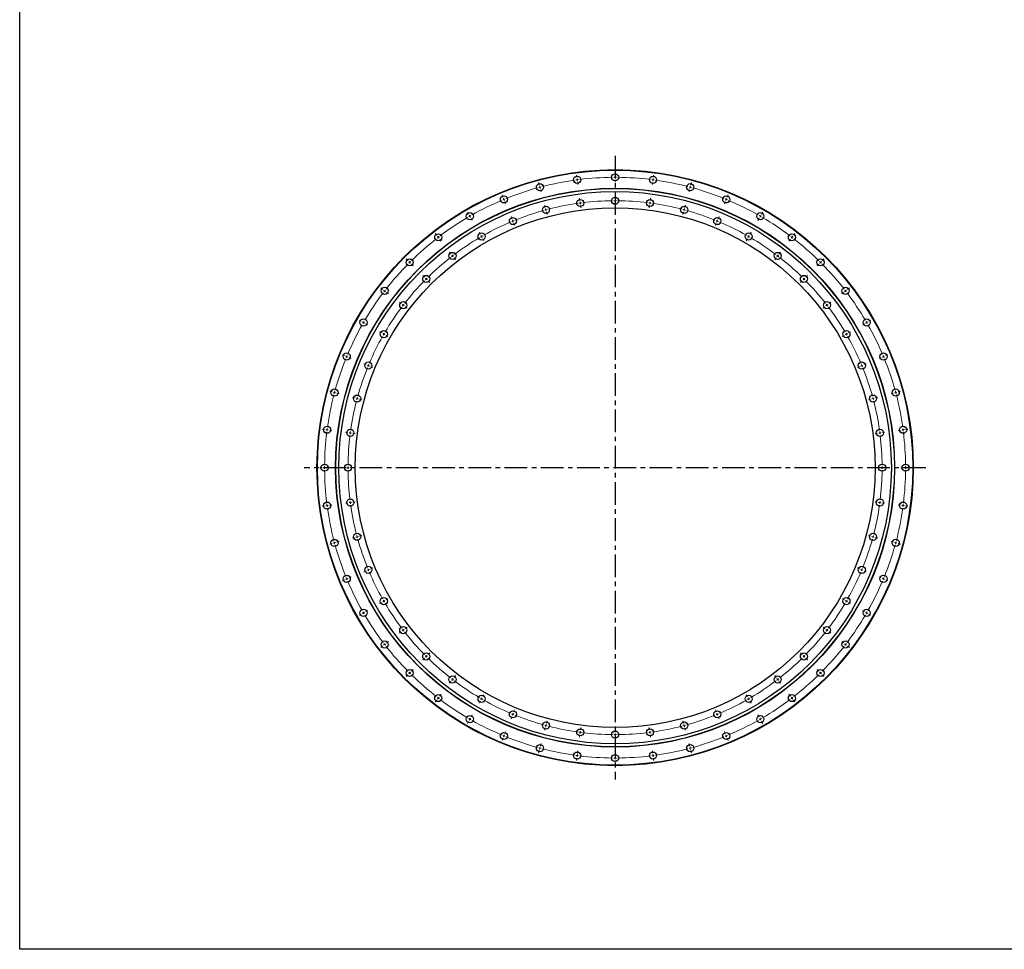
# Model space of a CAD drawing. Header units: millimetres. Extents: x -243 to 5245, y 5263 to 9088.
# Tile 1 of 5: x -243 to 1689, y 5263 to 7087. Entities that reach past the tile are written whole.
import ezdxf

# ---------------------------------------------------------------- set-up
doc = ezdxf.new("R2010")
doc.units = ezdxf.units.MM
doc.header["$LTSCALE"] = 20
doc.linetypes.add('CENTER', pattern=[10.16, 6.35, -1.27, 1.27, -1.27])

msp = doc.modelspace()

# ---------------------------------------------------------------- linework, layer by layer
at = {"linetype": 'CENTER', "ltscale": 0.35}
for p, q in [((925.5, 6820), (925.5, 5596.1)), ((1535.5, 6208.1), (315.5, 6208.1))]:
    msp.add_line(p, q, dxfattribs=at)
at = {"color": 0, "linetype": 'Continuous', "lineweight": 18}
for p, q in [((850.4, 6778.1), (849.8, 6782.6)), ((925.5, 6783.1), (925.5, 6787.6)), ((1000.5, 6778.1), (1001.1, 6782.6)), ((776.7, 6763.5), (775.5, 6767.8)), ((851.1, 6773.2), (850.8, 6775.7)), ((851.1, 6773.2), (851.4, 6770.7)), ((851.7, 6768.2), (852.3, 6763.8)), ((925.5, 6778.1), (925.5, 6780.6)), ((925.5, 6778.1), (925.5, 6775.6)), ((925.5, 6773.1), (925.5, 6768.6)), ((999.2, 6768.2), (998.6, 6763.8)), ((999.9, 6773.2), (999.6, 6770.7)), ((999.9, 6773.2), (1000.2, 6775.7)), ((1074.3, 6763.5), (1075.5, 6767.8)), ((705.4, 6739.3), (703.7, 6743.4)), ((778, 6758.6), (777.3, 6761.1)), ((778, 6758.6), (778.6, 6756.2)), ((779.3, 6753.8), (780.4, 6749.5)), ((1071.7, 6753.8), (1070.6, 6749.5)), ((1073, 6758.6), (1072.4, 6756.2)), ((1073, 6758.6), (1073.7, 6761.1)), ((1145.5, 6739.3), (1147.2, 6743.4)), ((707.4, 6734.7), (706.4, 6737)), ((707.4, 6734.7), (708.3, 6732.4)), ((709.3, 6730.1), (711, 6725.9)), ((788.6, 6719), (787.4, 6723.4)), ((856.4, 6732.5), (855.8, 6737)), ((857.1, 6727.6), (856.8, 6730.1)), ((857.1, 6727.6), (857.4, 6725.1)), ((925.5, 6737.1), (925.5, 6741.6)), ((925.5, 6732.1), (925.5, 6734.6)), ((925.5, 6732.1), (925.5, 6729.6)), ((925.5, 6727.1), (925.5, 6722.6)), ((993.9, 6727.6), (993.6, 6725.1)), ((993.9, 6727.6), (994.2, 6730.1)), ((994.5, 6732.5), (995.1, 6737)), ((1062.4, 6719), (1063.6, 6723.4)), ((1141.7, 6730.1), (1140, 6725.9)), ((1143.6, 6734.7), (1142.7, 6732.4)), ((1143.6, 6734.7), (1144.6, 6737)), ((638, 6706), (635.7, 6709.9)), ((640.5, 6701.7), (639.2, 6703.9)), ((789.9, 6714.2), (789.2, 6716.6)), ((789.9, 6714.2), (790.5, 6711.8)), ((791.2, 6709.4), (792.3, 6705)), ((857.7, 6722.6), (858.3, 6718.2)), ((993.2, 6722.6), (992.6, 6718.2)), ((1059.8, 6709.4), (1058.6, 6705)), ((1061.1, 6714.2), (1060.5, 6711.8)), ((1061.1, 6714.2), (1061.8, 6716.6)), ((1210.5, 6701.7), (1211.7, 6703.9)), ((1213, 6706), (1215.2, 6709.9)), ((640.5, 6701.7), (641.7, 6699.5)), ((643, 6697.4), (645.2, 6693.5)), ((723, 6696.8), (721.3, 6700.9)), ((725, 6692.2), (724, 6694.5)), ((725, 6692.2), (725.9, 6689.9)), ((726.9, 6687.6), (728.6, 6683.4)), ((1124.1, 6687.6), (1122.4, 6683.4)), ((1126, 6692.2), (1125.1, 6689.9)), ((1126, 6692.2), (1127, 6694.5)), ((1127.9, 6696.8), (1129.6, 6700.9)), ((1208, 6697.4), (1205.7, 6693.5)), ((1210.5, 6701.7), (1209.2, 6699.5)), ((575.4, 6664.2), (572.7, 6667.8)), ((661, 6666.2), (658.7, 6670.1)), ((1190, 6666.2), (1192.2, 6670.1)), ((1275.5, 6664.2), (1278.3, 6667.8)), ((578.5, 6660.3), (577, 6662.3)), ((578.5, 6660.3), (580, 6658.3)), ((581.5, 6656.3), (584.3, 6652.7)), ((663.5, 6661.9), (662.2, 6664)), ((663.5, 6661.9), (664.7, 6659.7)), ((666, 6657.5), (668.2, 6653.6)), ((1185, 6657.5), (1182.7, 6653.6)), ((1187.5, 6661.9), (1186.2, 6659.7)), ((1187.5, 6661.9), (1188.7, 6664)), ((1269.4, 6656.3), (1266.7, 6652.7)), ((1272.5, 6660.3), (1271, 6658.3)), ((1272.5, 6660.3), (1274, 6662.3)), ((603.4, 6627.7), (600.7, 6631.3)), ((1247.5, 6627.7), (1250.3, 6631.3)), ((518.9, 6614.6), (515.7, 6617.8)), ((522.4, 6611.1), (520.7, 6612.9)), ((522.4, 6611.1), (524.2, 6609.3)), ((526, 6607.6), (529.2, 6604.4)), ((606.5, 6623.8), (605, 6625.8)), ((606.5, 6623.8), (608, 6621.8)), ((609.5, 6619.8), (612.3, 6616.2)), ((1241.4, 6619.8), (1238.7, 6616.2)), ((1244.5, 6623.8), (1243, 6621.8)), ((1244.5, 6623.8), (1246, 6625.8)), ((1325, 6607.6), (1321.8, 6604.4)), ((1328.5, 6611.1), (1326.8, 6609.3)), ((1328.5, 6611.1), (1330.3, 6612.9)), ((1332.1, 6614.6), (1335.3, 6617.8)), ((551.4, 6582.1), (548.2, 6585.3)), ((555, 6578.6), (553.2, 6580.4)), ((555, 6578.6), (556.7, 6576.8)), ((558.5, 6575), (561.7, 6571.9)), ((1292.5, 6575), (1289.3, 6571.9)), ((1296, 6578.6), (1294.2, 6576.8)), ((1296, 6578.6), (1297.8, 6580.4)), ((1299.5, 6582.1), (1302.7, 6585.3)), ((469.3, 6558.1), (465.7, 6560.8)), ((473.3, 6555.1), (471.3, 6556.6)), ((473.3, 6555.1), (475.3, 6553.5)), ((477.2, 6552), (480.8, 6549.3)), ((1373.7, 6552), (1370.2, 6549.3)), ((1377.7, 6555.1), (1375.7, 6553.5)), ((1377.7, 6555.1), (1379.7, 6556.6)), ((1381.7, 6558.1), (1385.2, 6560.8)), ((505.8, 6530.1), (502.2, 6532.8)), ((1345.2, 6530.1), (1348.7, 6532.8)), ((509.8, 6527), (507.8, 6528.6)), ((509.8, 6527), (511.7, 6525.5)), ((513.7, 6524), (517.3, 6521.3)), ((1337.2, 6524), (1333.7, 6521.3)), ((1341.2, 6527), (1339.2, 6525.5)), ((1341.2, 6527), (1343.2, 6528.6)), ((427.5, 6495.6), (423.6, 6497.8)), ((431.8, 6493.1), (429.7, 6494.3)), ((431.8, 6493.1), (434, 6491.8)), ((1419.1, 6493.1), (1417, 6491.8)), ((1419.1, 6493.1), (1421.3, 6494.3)), ((1423.4, 6495.6), (1427.3, 6497.8)), ((436.2, 6490.6), (440.1, 6488.3)), ((467.4, 6472.6), (463.5, 6474.8)), ((1383.6, 6472.6), (1387.5, 6474.8)), ((1414.8, 6490.6), (1410.9, 6488.3)), ((471.7, 6470.1), (469.5, 6471.3)), ((471.7, 6470.1), (473.9, 6468.8)), ((476, 6467.6), (479.9, 6465.3)), ((1375, 6467.6), (1371.1, 6465.3)), ((1379.3, 6470.1), (1377.1, 6468.8)), ((1379.3, 6470.1), (1381.4, 6471.3)), ((394.3, 6428.1), (390.1, 6429.8)), ((398.9, 6426.2), (396.6, 6427.1)), ((398.9, 6426.2), (401.2, 6425.2)), ((403.5, 6424.3), (407.6, 6422.6)), ((1447.5, 6424.3), (1443.3, 6422.6)), ((1452.1, 6426.2), (1449.8, 6425.2)), ((1452.1, 6426.2), (1454.4, 6427.1)), ((1456.7, 6428.1), (1460.9, 6429.8)), ((436.8, 6410.5), (432.6, 6412.2)), ((441.4, 6408.6), (439.1, 6409.5)), ((441.4, 6408.6), (443.7, 6407.6)), ((446, 6406.7), (450.1, 6404.9)), ((1405, 6406.7), (1400.8, 6404.9)), ((1409.6, 6408.6), (1407.3, 6407.6)), ((1409.6, 6408.6), (1411.9, 6409.5)), ((1414.2, 6410.5), (1418.4, 6412.2)), ((370.1, 6356.9), (365.7, 6358)), ((374.9, 6355.6), (372.5, 6356.2)), ((1476.1, 6355.6), (1478.5, 6356.2)), ((1480.9, 6356.9), (1485.2, 6358)), ((374.9, 6355.6), (377.3, 6354.9)), ((379.7, 6354.3), (384.1, 6353.1)), ((414.5, 6345), (410.2, 6346.1)), ((419.3, 6343.7), (416.9, 6344.3)), ((419.3, 6343.7), (421.8, 6343)), ((424.2, 6342.4), (428.5, 6341.2)), ((1426.8, 6342.4), (1422.5, 6341.2)), ((1431.6, 6343.7), (1429.2, 6343)), ((1431.6, 6343.7), (1434, 6344.3)), ((1436.5, 6345), (1440.8, 6346.1)), ((1471.2, 6354.3), (1466.9, 6353.1)), ((1476.1, 6355.6), (1473.6, 6354.9)), ((355.4, 6283.1), (350.9, 6283.7)), ((360.4, 6282.5), (357.9, 6282.8)), ((360.4, 6282.5), (362.8, 6282.1)), ((365.3, 6281.8), (369.8, 6281.2)), ((1485.6, 6281.8), (1481.2, 6281.2)), ((1490.6, 6282.5), (1488.1, 6282.1)), ((1490.6, 6282.5), (1493.1, 6282.8)), ((1495.6, 6283.1), (1500, 6283.7)), ((401, 6277.1), (396.5, 6277.7)), ((406, 6276.5), (403.5, 6276.8)), ((406, 6276.5), (408.4, 6276.1)), ((410.9, 6275.8), (415.4, 6275.2)), ((1440, 6275.8), (1435.6, 6275.2)), ((1445, 6276.5), (1442.5, 6276.1)), ((1445, 6276.5), (1447.5, 6276.8)), ((1450, 6277.1), (1454.4, 6277.7)), ((350.5, 6208.1), (346, 6208.1)), ((355.5, 6208.1), (353, 6208.1)), ((355.5, 6208.1), (358, 6208.1)), ((360.5, 6208.1), (365, 6208.1)), ((396.5, 6208.1), (392, 6208.1)), ((401.5, 6208.1), (399, 6208.1)), ((401.5, 6208.1), (404, 6208.1)), ((406.5, 6208.1), (411, 6208.1)), ((1444.5, 6208.1), (1440, 6208.1)), ((1449.5, 6208.1), (1447, 6208.1)), ((1449.5, 6208.1), (1452, 6208.1)), ((1454.5, 6208.1), (1459, 6208.1)), ((1490.5, 6208.1), (1486, 6208.1)), ((1495.5, 6208.1), (1493, 6208.1)), ((1495.5, 6208.1), (1498, 6208.1)), ((1500.5, 6208.1), (1505, 6208.1)), ((355.4, 6133), (350.9, 6132.4)), ((360.4, 6133.7), (357.9, 6133.3)), ((360.4, 6133.7), (362.8, 6134)), ((365.3, 6134.3), (369.8, 6134.9)), ((401, 6139), (396.5, 6138.4)), ((406, 6139.7), (403.5, 6139.3)), ((406, 6139.7), (408.4, 6140)), ((410.9, 6140.3), (415.4, 6140.9)), ((1440, 6140.3), (1435.6, 6140.9)), ((1445, 6139.7), (1442.5, 6140)), ((1445, 6139.7), (1447.5, 6139.3)), ((1450, 6139), (1454.4, 6138.4)), ((1485.6, 6134.3), (1481.2, 6134.9)), ((1490.6, 6133.7), (1488.1, 6134)), ((1490.6, 6133.7), (1493.1, 6133.3)), ((1495.6, 6133), (1500, 6132.4)), ((414.5, 6071.1), (410.2, 6070)), ((419.3, 6072.4), (416.9, 6071.8)), ((419.3, 6072.4), (421.8, 6073.1)), ((424.2, 6073.7), (428.5, 6074.9)), ((1426.8, 6073.7), (1422.5, 6074.9)), ((1431.6, 6072.4), (1429.2, 6073.1)), ((1431.6, 6072.4), (1434, 6071.8)), ((1436.5, 6071.1), (1440.8, 6070)), ((370.1, 6059.2), (365.7, 6058.1)), ((374.9, 6060.5), (372.5, 6059.9)), ((374.9, 6060.5), (377.3, 6061.2)), ((379.7, 6061.8), (384.1, 6063)), ((1471.2, 6061.8), (1466.9, 6063)), ((1476.1, 6060.5), (1473.6, 6061.2)), ((1476.1, 6060.5), (1478.5, 6059.9)), ((1480.9, 6059.2), (1485.2, 6058.1)), ((441.4, 6007.5), (443.7, 6008.5)), ((446, 6009.4), (450.1, 6011.2)), ((1405, 6009.4), (1400.8, 6011.2)), ((1409.6, 6007.5), (1407.3, 6008.5)), ((398.9, 5989.9), (396.6, 5989)), ((398.9, 5989.9), (401.2, 5990.9)), ((403.5, 5991.8), (407.6, 5993.6)), ((436.8, 6005.6), (432.6, 6003.9)), ((441.4, 6007.5), (439.1, 6006.6)), ((1409.6, 6007.5), (1411.9, 6006.6)), ((1414.2, 6005.6), (1418.4, 6003.9)), ((1447.5, 5991.8), (1443.3, 5993.6)), ((1452.1, 5989.9), (1449.8, 5990.9)), ((1452.1, 5989.9), (1454.4, 5989)), ((394.3, 5988), (390.1, 5986.3)), ((1456.7, 5988), (1460.9, 5986.3)), ((476, 5948.6), (479.9, 5950.8)), ((1375, 5948.6), (1371.1, 5950.8)), ((467.4, 5943.6), (463.5, 5941.3)), ((471.7, 5946.1), (469.5, 5944.8)), ((471.7, 5946.1), (473.9, 5947.3)), ((1379.3, 5946.1), (1377.1, 5947.3)), ((1379.3, 5946.1), (1381.4, 5944.8)), ((1383.6, 5943.6), (1387.5, 5941.3)), ((427.5, 5920.6), (423.6, 5918.3)), ((431.8, 5923.1), (429.7, 5921.8)), ((431.8, 5923.1), (434, 5924.3)), ((436.2, 5925.6), (440.1, 5927.8)), ((1414.8, 5925.6), (1410.9, 5927.8)), ((1419.1, 5923.1), (1417, 5924.3)), ((1419.1, 5923.1), (1421.3, 5921.8)), ((1423.4, 5920.6), (1427.3, 5918.3)), ((513.7, 5892.1), (517.3, 5894.9)), ((1337.2, 5892.1), (1333.7, 5894.9)), ((505.8, 5886), (502.2, 5883.3)), ((509.8, 5889.1), (507.8, 5887.5)), ((509.8, 5889.1), (511.7, 5890.6)), ((1341.2, 5889.1), (1339.2, 5890.6)), ((1341.2, 5889.1), (1343.2, 5887.5)), ((1345.2, 5886), (1348.7, 5883.3)), ((469.3, 5858), (465.7, 5855.3)), ((473.3, 5861.1), (471.3, 5859.5)), ((473.3, 5861.1), (475.3, 5862.6)), ((477.2, 5864.1), (480.8, 5866.8)), ((1373.7, 5864.1), (1370.2, 5866.8)), ((1377.7, 5861.1), (1375.7, 5862.6)), ((1377.7, 5861.1), (1379.7, 5859.5)), ((1381.7, 5858), (1385.2, 5855.3)), ((555, 5837.5), (553.2, 5835.8)), ((555, 5837.5), (556.7, 5839.3)), ((558.5, 5841.1), (561.7, 5844.3)), ((1292.5, 5841.1), (1289.3, 5844.3)), ((1296, 5837.5), (1294.2, 5839.3)), ((1296, 5837.5), (1297.8, 5835.8)), ((551.4, 5834), (548.2, 5830.8)), ((1299.5, 5834), (1302.7, 5830.8)), ((518.9, 5801.5), (515.7, 5798.3)), ((522.4, 5805), (520.7, 5803.2)), ((522.4, 5805), (524.2, 5806.8)), ((526, 5808.5), (529.2, 5811.7)), ((609.5, 5796.3), (612.3, 5799.9)), ((1241.4, 5796.3), (1238.7, 5799.9)), ((1325, 5808.5), (1321.8, 5811.7)), ((1328.5, 5805), (1326.8, 5806.8)), ((1328.5, 5805), (1330.3, 5803.2)), ((1332.1, 5801.5), (1335.3, 5798.3)), ((603.4, 5788.4), (600.7, 5784.8)), ((606.5, 5792.3), (605, 5790.4)), ((606.5, 5792.3), (608, 5794.3)), ((1244.5, 5792.3), (1243, 5794.3)), ((1244.5, 5792.3), (1246, 5790.4)), ((1247.5, 5788.4), (1250.3, 5784.8)), ((578.5, 5755.8), (580, 5757.8)), ((581.5, 5759.8), (584.3, 5763.4)), ((666, 5758.6), (668.2, 5762.5)), ((1185, 5758.6), (1182.7, 5762.5)), ((1269.4, 5759.8), (1266.7, 5763.4)), ((1272.5, 5755.8), (1271, 5757.8)), ((575.4, 5751.9), (572.7, 5748.3)), ((578.5, 5755.8), (577, 5753.9)), ((661, 5749.9), (658.7, 5746)), ((663.5, 5754.3), (662.2, 5752.1)), ((663.5, 5754.3), (664.7, 5756.4)), ((1187.5, 5754.3), (1186.2, 5756.4)), ((1187.5, 5754.3), (1188.7, 5752.1)), ((1190, 5749.9), (1192.2, 5746)), ((1272.5, 5755.8), (1274, 5753.9)), ((1275.5, 5751.9), (1278.3, 5748.3)), ((643, 5718.8), (645.2, 5722.7)), ((723, 5719.3), (721.3, 5715.2)), ((725, 5723.9), (724, 5721.6)), ((725, 5723.9), (725.9, 5726.3)), ((726.9, 5728.6), (728.6, 5732.7)), ((1124.1, 5728.6), (1122.4, 5732.7)), ((1126, 5723.9), (1125.1, 5726.3)), ((1126, 5723.9), (1127, 5721.6)), ((1127.9, 5719.3), (1129.6, 5715.2)), ((1208, 5718.8), (1205.7, 5722.7)), ((638, 5710.1), (635.7, 5706.2)), ((640.5, 5714.4), (639.2, 5712.3)), ((640.5, 5714.4), (641.7, 5716.6)), ((789.9, 5701.9), (789.2, 5699.5)), ((789.9, 5701.9), (790.5, 5704.3)), ((791.2, 5706.7), (792.3, 5711.1)), ((1059.8, 5706.7), (1058.6, 5711.1)), ((1061.1, 5701.9), (1060.5, 5704.3)), ((1061.1, 5701.9), (1061.8, 5699.5)), ((1210.5, 5714.4), (1209.2, 5716.6)), ((1210.5, 5714.4), (1211.7, 5712.3)), ((1213, 5710.1), (1215.2, 5706.2)), ((707.4, 5681.4), (706.4, 5679.1)), ((707.4, 5681.4), (708.3, 5683.8)), ((709.3, 5686.1), (711, 5690.2)), ((788.6, 5697.1), (787.4, 5692.7)), ((856.4, 5683.6), (855.8, 5679.1)), ((857.1, 5688.5), (856.8, 5686.1)), ((857.1, 5688.5), (857.4, 5691)), ((857.7, 5693.5), (858.3, 5698)), ((925.5, 5689.1), (925.5, 5693.6)), ((925.5, 5684.1), (925.5, 5686.6)), ((925.5, 5684.1), (925.5, 5681.6)), ((993.2, 5693.5), (992.6, 5698)), ((993.9, 5688.5), (993.6, 5691)), ((993.9, 5688.5), (994.2, 5686.1)), ((994.5, 5683.6), (995.1, 5679.1)), ((1062.4, 5697.1), (1063.6, 5692.7)), ((1141.7, 5686.1), (1140, 5690.2)), ((1143.6, 5681.4), (1142.7, 5683.8)), ((1143.6, 5681.4), (1144.6, 5679.1)), ((705.4, 5676.8), (703.7, 5672.7)), ((779.3, 5662.3), (780.4, 5666.7)), ((925.5, 5679.1), (925.5, 5674.6)), ((1071.7, 5662.3), (1070.6, 5666.7)), ((1145.5, 5676.8), (1147.2, 5672.7)), ((776.7, 5652.7), (775.5, 5648.3)), ((778, 5657.5), (777.3, 5655.1)), ((778, 5657.5), (778.6, 5659.9)), ((851.1, 5642.9), (850.8, 5640.5)), ((851.1, 5642.9), (851.4, 5645.4)), ((851.7, 5647.9), (852.3, 5652.4)), ((925.5, 5643.1), (925.5, 5647.6)), ((999.2, 5647.9), (998.6, 5652.4)), ((999.9, 5642.9), (999.6, 5645.4)), ((999.9, 5642.9), (1000.2, 5640.5)), ((1073, 5657.5), (1072.4, 5659.9)), ((1073, 5657.5), (1073.7, 5655.1)), ((1074.3, 5652.7), (1075.5, 5648.3)), ((850.4, 5638), (849.8, 5633.5)), ((925.5, 5638.1), (925.5, 5640.6)), ((925.5, 5638.1), (925.5, 5635.6)), ((925.5, 5633.1), (925.5, 5628.6)), ((1000.5, 5638), (1001.1, 5633.5))]:
    msp.add_line(p, q, dxfattribs=at)
at = {"color": 7, "linetype": 'Continuous', "lineweight": 25}
for p, q in [((882.7, 6791.5), (882.7, 6791.5)), ((1508.9, 6250.8), (1508.9, 6250.8)), ((342, 6165.3), (342, 6165.3)), ((968.2, 5624.6), (968.2, 5624.6))]:
    msp.add_line(p, q, dxfattribs=at)
msp.add_lwpolyline([(-242.8, 9088.5), (5245.3, 9088.5), (5245.3, 5262.6), (-242.8, 5262.6)], close=True)
for centre, radius in [((925.5, 6208.1), 585), ((925.5, 6208.1), 584), ((925.5, 6778.1), 7), ((778, 6758.6), 7), ((851.1, 6773.2), 7), ((999.9, 6773.2), 7), ((1073, 6758.6), 7), ((925.5, 6208.1), 548.5), ((925.5, 6208.1), 548), ((925.5, 6208.1), 542), ((707.4, 6734.7), 7), ((857.1, 6727.6), 7), ((925.5, 6732.1), 7), ((993.9, 6727.6), 7), ((1143.6, 6734.7), 7), ((925.5, 6208.1), 510), ((640.5, 6701.7), 7), ((789.9, 6714.2), 7), ((1061.1, 6714.2), 7), ((1210.5, 6701.7), 7), ((725, 6692.2), 7), ((1126, 6692.2), 7), ((578.5, 6660.3), 7), ((663.5, 6661.9), 7), ((1187.5, 6661.9), 7), ((1272.5, 6660.3), 7), ((606.5, 6623.8), 7), ((1244.5, 6623.8), 7), ((522.4, 6611.1), 7), ((1328.5, 6611.1), 7), ((555, 6578.6), 7), ((1296, 6578.6), 7), ((473.3, 6555.1), 7), ((1377.7, 6555.1), 7), ((509.8, 6527), 7), ((1341.2, 6527), 7), ((431.8, 6493.1), 7), ((1419.1, 6493.1), 7), ((471.7, 6470.1), 7), ((1379.3, 6470.1), 7), ((398.9, 6426.2), 7), ((441.4, 6408.6), 7), ((1409.6, 6408.6), 7), ((1452.1, 6426.2), 7), ((374.9, 6355.6), 7), ((1476.1, 6355.6), 7), ((419.3, 6343.7), 7), ((1431.6, 6343.7), 7), ((360.4, 6282.5), 7), ((406, 6276.5), 7), ((1445, 6276.5), 7), ((1490.6, 6282.5), 7), ((355.5, 6208.1), 7), ((401.5, 6208.1), 7), ((1449.5, 6208.1), 7), ((1495.5, 6208.1), 7), ((406, 6139.7), 7), ((1445, 6139.7), 7), ((360.4, 6133.7), 7), ((1490.6, 6133.7), 7), ((374.9, 6060.5), 7), ((419.3, 6072.4), 7), ((1431.6, 6072.4), 7), ((1476.1, 6060.5), 7), ((441.4, 6007.5), 7), ((1409.6, 6007.5), 7), ((398.9, 5989.9), 7), ((1452.1, 5989.9), 7), ((471.7, 5946.1), 7), ((1379.3, 5946.1), 7), ((431.8, 5923.1), 7), ((1419.1, 5923.1), 7), ((509.8, 5889.1), 7), ((1341.2, 5889.1), 7), ((473.3, 5861.1), 7), ((1377.7, 5861.1), 7), ((555, 5837.5), 7), ((1296, 5837.5), 7), ((522.4, 5805), 7), ((606.5, 5792.3), 7), ((1244.5, 5792.3), 7), ((1328.5, 5805), 7), ((578.5, 5755.8), 7), ((663.5, 5754.3), 7), ((1187.5, 5754.3), 7), ((1272.5, 5755.8), 7), ((640.5, 5714.4), 7), ((725, 5723.9), 7), ((1126, 5723.9), 7), ((1210.5, 5714.4), 7), ((789.9, 5701.9), 7), ((1061.1, 5701.9), 7), ((707.4, 5681.4), 7), ((857.1, 5688.5), 7), ((925.5, 5684.1), 7), ((993.9, 5688.5), 7), ((1143.6, 5681.4), 7), ((778, 5657.5), 7), ((1073, 5657.5), 7), ((851.1, 5642.9), 7), ((925.5, 5638.1), 7), ((999.9, 5642.9), 7)]:
    msp.add_circle(centre, radius, dxfattribs=at)
at = {"color": 0, "linetype": 'Continuous', "lineweight": 18}
for radius, start, end in [(570, 98.0026, 104.4974), (570, 97.5, 97.7513), (570, 97.2487, 97.5), (570, 90.5026, 96.9974), (570, 90, 90.2513), (570, 89.7487, 90), (570, 83.0026, 89.4974), (570, 82.5, 82.7513), (570, 82.2487, 82.5), (570, 75.5026, 81.9974), (570, 105.5026, 111.9974), (570, 105, 105.2513), (570, 104.7487, 105), (570, 75, 75.2513), (570, 74.7487, 75), (570, 68.0026, 74.4974), (570, 113.0026, 119.4974), (570, 112.5, 112.7513), (570, 112.2487, 112.5), (524, 98.0467, 104.4533), (524, 97.5, 97.7734), (524, 97.2266, 97.5), (524, 90.5467, 96.9533), (524, 90, 90.2734), (524, 89.7266, 90), (524, 83.0467, 89.4533), (524, 82.5, 82.7734), (524, 82.2266, 82.5), (524, 75.5467, 81.9533), (570, 67.5, 67.7513), (570, 67.2487, 67.5), (570, 60.5026, 66.9974), (524, 105.5467, 111.9533), (524, 105, 105.2734), (524, 104.7266, 105), (524, 75, 75.2734), (524, 74.7266, 75), (524, 68.0467, 74.4533), (570, 120.5026, 126.9974), (570, 120, 120.2513), (570, 119.7487, 120), (524, 113.0467, 119.4533), (524, 112.5, 112.7734), (524, 112.2266, 112.5), (524, 67.5, 67.7734), (524, 67.2266, 67.5), (524, 60.5467, 66.9533), (570, 60, 60.2513), (570, 59.7487, 60), (570, 53.0026, 59.4974), (570, 128.0026, 134.4974), (570, 127.5, 127.7513), (570, 127.2487, 127.5), (524, 120.5467, 126.9533), (524, 120, 120.2734), (524, 119.7266, 120), (524, 60, 60.2734), (524, 59.7266, 60), (524, 53.0467, 59.4533), (570, 52.5, 52.7513), (570, 52.2487, 52.5), (570, 45.5026, 51.9974), (570, 135.5026, 141.9974), (570, 135, 135.2513), (570, 134.7487, 135), (524, 128.0467, 134.4533), (524, 127.5, 127.7734), (524, 127.2266, 127.5), (524, 52.5, 52.7734), (524, 52.2266, 52.5), (524, 45.5467, 51.9533), (570, 45, 45.2513), (570, 44.7487, 45), (570, 38.0026, 44.4974), (524, 135.5467, 141.9533), (524, 135, 135.2734), (524, 134.7266, 135), (524, 45, 45.2734), (524, 44.7266, 45), (524, 38.0467, 44.4533), (570, 143.0026, 149.4974), (570, 142.5, 142.7513), (570, 142.2487, 142.5), (570, 37.5, 37.7513), (570, 37.2487, 37.5), (570, 30.5026, 36.9974), (524, 143.0467, 149.4533), (524, 142.5, 142.7734), (524, 142.2266, 142.5), (524, 37.5, 37.7734), (524, 37.2266, 37.5), (524, 30.5467, 36.9533), (570, 150, 150.2513), (570, 149.7487, 150), (570, 30, 30.2513), (570, 29.7487, 30), (570, 150.5026, 156.9974), (524, 149.7266, 150), (524, 30, 30.2734), (570, 23.0026, 29.4974), (524, 150.5467, 156.9533), (524, 150, 150.2734), (524, 29.7266, 30), (524, 23.0467, 29.4533), (570, 158.0026, 164.4974), (570, 157.5, 157.7513), (570, 157.2487, 157.5), (570, 22.5, 22.7513), (570, 22.2487, 22.5), (570, 15.5026, 21.9974), (524, 158.0467, 164.4533), (524, 157.5, 157.7734), (524, 157.2266, 157.5), (524, 22.5, 22.7734), (524, 22.2266, 22.5), (524, 15.5467, 21.9533), (570, 164.7487, 165), (570, 15, 15.2513), (570, 165.5026, 171.9974), (570, 165, 165.2513), (524, 165.5467, 171.9533), (524, 165, 165.2734), (524, 164.7266, 165), (524, 15, 15.2734), (524, 14.7266, 15), (524, 8.0467, 14.4533), (570, 14.7487, 15), (570, 8.0026, 14.4974), (570, 172.5, 172.7513), (570, 172.2487, 172.5), (524, 172.2266, 172.5), (524, 7.5, 7.7734), (570, 7.5, 7.7513), (570, 7.2487, 7.5), (570, 173.0026, 179.4974), (524, 173.0467, 179.4533), (524, 172.5, 172.7734), (524, 7.2266, 7.5), (524, 0.5467, 6.9533), (570, 0.5026, 6.9974), (570, 179.7487, 180), (570, 180, 180.2513), (570, 180.5026, 186.9974), (524, 179.7266, 180), (524, 180, 180.2734), (524, 180.5467, 186.9533), (524, 353.0467, 359.4533), (524, 0, 0.2734), (524, 359.7266, 0), (570, 353.0026, 359.4974), (570, 0, 0.2513), (570, 359.7487, 0), (570, 187.2487, 187.5), (570, 187.5, 187.7513), (570, 188.0026, 194.4974), (524, 187.2266, 187.5), (524, 187.5, 187.7734), (524, 188.0467, 194.4533), (524, 345.5467, 351.9533), (524, 352.2266, 352.5), (524, 352.5, 352.7734), (570, 345.5026, 351.9974), (570, 352.2487, 352.5), (570, 352.5, 352.7513), (524, 194.7266, 195), (524, 195, 195.2734), (524, 195.5467, 201.9533), (524, 338.0467, 344.4533), (524, 344.7266, 345), (524, 345, 345.2734), (570, 194.7487, 195), (570, 195, 195.2513), (570, 195.5026, 201.9974), (570, 338.0026, 344.4974), (570, 344.7487, 345), (570, 345, 345.2513), (524, 202.2266, 202.5), (524, 337.5, 337.7734), (570, 202.2487, 202.5), (570, 202.5, 202.7513), (524, 202.5, 202.7734), (524, 203.0467, 209.4533), (524, 330.5467, 336.9533), (524, 337.2266, 337.5), (570, 337.2487, 337.5), (570, 337.5, 337.7513), (570, 203.0026, 209.4974), (570, 330.5026, 336.9974), (524, 209.7266, 210), (524, 210, 210.2734), (524, 210.5467, 216.9533), (524, 323.0467, 329.4533), (524, 329.7266, 330), (524, 330, 330.2734), (570, 209.7487, 210), (570, 210, 210.2513), (570, 210.5026, 216.9974), (570, 323.0026, 329.4974), (570, 329.7487, 330), (570, 330, 330.2513), (524, 217.2266, 217.5), (524, 217.5, 217.7734), (524, 218.0467, 224.4533), (524, 315.5467, 321.9533), (524, 322.2266, 322.5), (524, 322.5, 322.7734), (570, 217.2487, 217.5), (570, 217.5, 217.7513), (570, 218.0026, 224.4974), (570, 315.5026, 321.9974), (570, 322.2487, 322.5), (570, 322.5, 322.7513), (524, 224.7266, 225), (524, 225, 225.2734), (524, 314.7266, 315), (524, 315, 315.2734), (524, 225.5467, 231.9533), (524, 308.0467, 314.4533), (570, 224.7487, 225), (570, 225, 225.2513), (570, 225.5026, 231.9974), (570, 308.0026, 314.4974), (570, 314.7487, 315), (570, 315, 315.2513), (524, 232.2266, 232.5), (524, 232.5, 232.7734), (524, 233.0467, 239.4533), (524, 300.5467, 306.9533), (524, 307.2266, 307.5), (524, 307.5, 307.7734), (570, 232.2487, 232.5), (570, 307.5, 307.7513), (570, 232.5, 232.7513), (570, 233.0026, 239.4974), (524, 239.7266, 240), (524, 240, 240.2734), (524, 240.5467, 246.9533), (524, 293.0467, 299.4533), (524, 299.7266, 300), (524, 300, 300.2734), (570, 300.5026, 306.9974), (570, 307.2487, 307.5), (524, 247.2266, 247.5), (524, 247.5, 247.7734), (524, 248.0467, 254.4533), (524, 285.5467, 291.9533), (524, 292.2266, 292.5), (524, 292.5, 292.7734), (570, 239.7487, 240), (570, 240, 240.2513), (570, 240.5026, 246.9974), (524, 254.7266, 255), (524, 255, 255.2734), (524, 255.5467, 261.9533), (524, 278.0467, 284.4533), (524, 284.7266, 285), (524, 285, 285.2734), (570, 293.0026, 299.4974), (570, 299.7487, 300), (570, 300, 300.2513), (570, 247.2487, 247.5), (570, 247.5, 247.7513), (524, 262.2266, 262.5), (524, 262.5, 262.7734), (524, 263.0467, 269.4533), (524, 269.7266, 270), (524, 270, 270.2734), (524, 270.5467, 276.9533), (524, 277.2266, 277.5), (524, 277.5, 277.7734), (570, 292.2487, 292.5), (570, 292.5, 292.7513), (570, 248.0026, 254.4974), (570, 285.5026, 291.9974), (570, 254.7487, 255), (570, 255, 255.2513), (570, 255.5026, 261.9974), (570, 262.2487, 262.5), (570, 262.5, 262.7513), (570, 263.0026, 269.4974), (570, 270.5026, 276.9974), (570, 277.2487, 277.5), (570, 277.5, 277.7513), (570, 278.0026, 284.4974), (570, 284.7487, 285), (570, 285, 285.2513), (570, 269.7487, 270), (570, 270, 270.2513)]:
    msp.add_arc((925.5, 6208.1), radius, start, end, dxfattribs=at)

doc.saveas('drawing.dxf')
